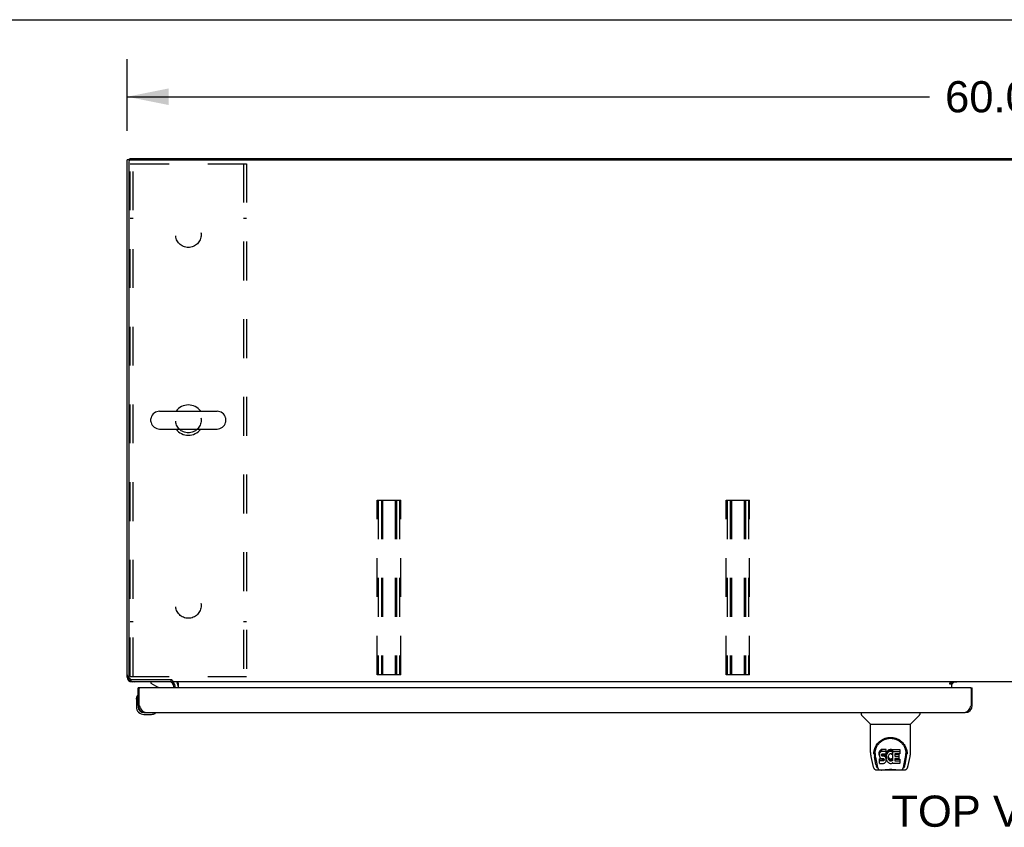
# Model space of a CAD drawing. Header units: inches. Extents: x 0 to 243, y 0 to 157.
# Tile 20 of 26: x 44 to 78, y 129 to 157. Entities that reach past the tile are written whole.
import ezdxf

# ---------------------------------------------------------------- set-up
doc = ezdxf.new("R2010")
doc.units = ezdxf.units.IN
doc.header["$LTSCALE"] = 13.357143
doc.header["$MEASUREMENT"] = 0
doc.linetypes.add('HIDDEN', pattern=[0.2, 0.1, -0.1])
doc.layers.get('0').update_dxf_attribs({"linetype": 'CONTINUOUS'})
for name, color, linetype in [('02___PRT_ALL_AXES', 7, 'CONTINUOUS'), ('DEFAULT_2', 8, 'HIDDEN'), ('DIMENSIONS', 7, 'CONTINUOUS')]:
    doc.layers.add(name, color=color, linetype=linetype)
doc.styles.get("Standard").update_dxf_attribs({"font": 'arial.ttf'})
doc.dimstyles.new('DIMSTYLE_1', dxfattribs={"dimtxt": 1.071429, "dimasz": 1.428571, "dimexe": 0.09, "dimexo": 0.07, "dimgap": 0.0375, "dimtad": 0, "dimtih": 1, "dimtoh": 1, "dimzin": 4, "dimdsep": 46, "dimtxsty": 'Standard', "dimblk": '_FILLED', "dimblk1": '_FILLED', "dimblk2": '_FILLED', "dimcen": 0.09, "dimazin": 1, "dimtfac": 1, "dimtdec": 3, "dimtofl": 0, "dimtmove": 0, "dimatfit": 3, "dimldrblk": '_FILLED', "dimfxl": 1, "dimtolj": 1, "dimtzin": 4, "dimarcsym": 0})

# ---------------------------------------------------------------- blocks, each defined once
blk = doc.blocks.new('_FILLED')
at = {"color": 0, "linetype": 'ByBlock'}
blk.add_solid([(0, 0), (-1, 0.2), (-1, -0.2)], dxfattribs=at)
blk = doc.blocks.new('*D14')
at = {"layer": 'DIMENSIONS', "color": 2, "linetype": 'Continuous'}
for p, q in [((47.736, 153.323), (47.736, 155.78)), ((107.736, 153.323), (107.736, 155.78)), ((47.736, 154.495), (75.328, 154.495)), ((107.736, 154.495), (80.144, 154.495))]:
    blk.add_line(p, q, dxfattribs=at)
at = {"layer": 'DIMENSIONS', "color": 2, "linetype": 'Continuous', "xscale": 1.4285714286, "yscale": 1.4285714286, "zscale": 1.4285714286, "rotation": 180}
blk.add_blockref('_FILLED', (47.736, 154.495), dxfattribs=at)
at = {"layer": 'DIMENSIONS', "color": 2, "linetype": 'Continuous', "xscale": 1.4285714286, "yscale": 1.4285714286, "zscale": 1.4285714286}
blk.add_blockref('_FILLED', (107.736, 154.495), dxfattribs=at)
at = {"layer": 'DIMENSIONS', "color": 2, "linetype": 'Continuous', "insert": (77.736, 155.03), "char_height": 1.0714, "width": 3.74403, "attachment_point": 2, "line_spacing_factor": 0.9}
blk.add_mtext('60.00', dxfattribs=at)

msp = doc.modelspace()

# ---------------------------------------------------------------- linework, layer by layer
at = {"color": 7, "linetype": 'Continuous'}
for p, q in [((0, 157.143), (242.857, 157.143)), ((47.84, 152.322), (47.84, 152.375)), ((47.84, 152.323), (47.736, 152.323)), ((47.785, 152.326), (47.788, 152.323)), ((47.788, 152.261), (47.788, 134.577)), ((47.851, 152.323), (107.622, 152.323)), ((48.853, 143.681), (50.828, 143.681)), ((48.553, 143.331), (48.553, 143.419)), ((51.128, 143.331), (51.128, 143.419)), ((48.853, 143.069), (50.828, 143.069)), ((47.736, 134.542), (47.75, 134.542)), ((47.785, 134.424), (47.808, 134.447)), ((47.913, 134.452), (49.243, 134.452)), ((49.236, 134.452), (49.236, 134.375)), ((49.289, 134.426), (49.289, 134.375)), ((47.903, 134.389), (47.903, 134.375)), ((48.173, 134.171), (48.111, 134.171)), ((48.553, 134.375), (48.553, 134.336)), ((48.553, 134.336), (48.791, 134.198)), ((106.184, 134.375), (49.289, 134.375)), ((49.34, 134.171), (49.34, 134.218)), ((49.486, 134.346), (49.486, 134.171)), ((76.022, 134.345), (76.09, 134.345)), ((76.022, 134.295), (76.022, 134.345)), ((76.09, 134.295), (76.022, 134.295)), ((76.09, 134.375), (76.09, 134.345)), ((76.09, 134.171), (76.09, 134.34)), ((76.097, 134.3), (76.161, 134.364)), ((76.737, 134.171), (76.799, 134.171)), ((48.051, 133.777), (48.054, 133.814)), ((48.051, 133.777), (48.051, 133.52)), ((48.098, 133.912), (48.096, 133.905)), ((48.111, 133.564), (48.111, 133.52)), ((48.111, 133.564), (48.153, 133.564)), ((76.799, 133.564), (76.757, 133.564)), ((48.314, 133.317), (48.358, 133.317)), ((48.314, 133.257), (48.571, 133.257)), ((48.699, 133.302), (48.706, 133.304)), ((72.982, 133.317), (72.982, 133.255)), ((73.291, 132.929), (72.994, 133.227)), ((74.681, 132.929), (74.979, 133.227)), ((74.99, 133.317), (74.99, 133.255)), ((73.297, 132.923), (74.675, 132.923)), ((73.297, 131.951), (73.297, 132.923)), ((74.675, 131.952), (74.675, 132.923)), ((73.312, 131.809), (73.377, 131.503)), ((73.422, 131.983), (73.421, 131.92)), ((73.484, 131.531), (73.432, 131.801)), ((73.459, 131.91), (73.459, 131.886)), ((73.468, 131.789), (73.526, 131.496)), ((73.602, 131.955), (73.6, 131.931)), ((73.6, 131.865), (73.6, 131.931)), ((73.602, 131.888), (73.6, 131.865)), ((73.6, 131.865), (73.601, 131.841)), ((73.601, 131.841), (73.605, 131.817)), ((73.607, 131.978), (73.602, 131.955)), ((73.602, 131.888), (73.602, 131.955)), ((73.607, 131.912), (73.602, 131.888)), ((73.603, 131.579), (73.603, 131.72)), ((73.605, 131.817), (73.613, 131.795)), ((73.616, 132.001), (73.607, 131.978)), ((73.607, 131.912), (73.607, 131.978)), ((73.616, 131.934), (73.607, 131.912)), ((73.666, 131.726), (73.607, 131.725)), ((73.607, 131.658), (73.607, 131.725)), ((73.613, 131.795), (73.626, 131.775)), ((73.63, 132.021), (73.616, 132.001)), ((73.616, 131.934), (73.616, 132.001)), ((73.63, 131.954), (73.616, 131.934)), ((73.626, 131.775), (73.642, 131.757)), ((73.638, 132.029), (73.63, 132.021)), ((73.63, 131.954), (73.63, 132.021)), ((73.638, 131.962), (73.63, 131.954)), ((73.648, 132.035), (73.638, 132.029)), ((73.638, 131.962), (73.638, 132.029)), ((73.648, 131.968), (73.638, 131.962)), ((73.642, 131.757), (73.662, 131.744)), ((73.67, 132.045), (73.648, 132.035)), ((73.648, 131.968), (73.648, 132.035)), ((73.67, 131.978), (73.648, 131.968)), ((73.662, 131.744), (73.673, 131.74)), ((73.727, 131.726), (73.666, 131.726)), ((73.666, 131.659), (73.666, 131.726)), ((73.693, 132.052), (73.67, 132.045)), ((73.67, 131.978), (73.67, 132.045)), ((73.693, 131.985), (73.67, 131.978)), ((73.671, 131.853), (73.672, 131.868)), ((73.672, 131.845), (73.671, 131.853)), ((73.672, 131.868), (73.674, 131.883)), ((73.672, 131.845), (73.672, 131.868)), ((73.674, 131.838), (73.672, 131.845)), ((73.673, 131.74), (73.685, 131.738)), ((73.674, 131.883), (73.677, 131.89)), ((73.674, 131.838), (73.674, 131.883)), ((73.679, 131.832), (73.674, 131.838)), ((73.677, 131.89), (73.683, 131.895)), ((73.679, 131.832), (73.679, 131.891)), ((73.685, 131.828), (73.679, 131.832)), ((73.683, 131.895), (73.697, 131.899)), ((73.685, 131.895), (73.684, 131.895)), ((73.699, 131.891), (73.685, 131.895)), ((73.685, 131.828), (73.685, 131.895)), ((73.699, 131.824), (73.685, 131.828)), ((73.685, 131.738), (73.732, 131.738)), ((73.833, 132.052), (73.693, 132.052)), ((73.693, 131.985), (73.693, 132.052)), ((73.833, 131.985), (73.693, 131.985)), ((73.697, 131.899), (73.712, 131.9)), ((73.723, 131.891), (73.699, 131.891)), ((73.699, 131.824), (73.699, 131.891)), ((73.723, 131.825), (73.699, 131.824)), ((73.712, 131.9), (73.825, 131.9)), ((73.747, 131.89), (73.723, 131.891)), ((73.723, 131.825), (73.723, 131.891)), ((73.747, 131.823), (73.723, 131.825)), ((73.742, 131.727), (73.727, 131.726)), ((73.727, 131.659), (73.727, 131.726)), ((73.732, 131.738), (73.74, 131.737)), ((73.74, 131.737), (73.747, 131.735)), ((73.749, 131.73), (73.742, 131.727)), ((73.742, 131.66), (73.742, 131.727)), ((73.771, 131.885), (73.747, 131.89)), ((73.747, 131.823), (73.747, 131.89)), ((73.771, 131.818), (73.747, 131.823)), ((73.747, 131.735), (73.753, 131.73)), ((73.75, 131.732), (73.749, 131.73)), ((73.749, 131.664), (73.749, 131.73)), ((73.753, 131.73), (73.758, 131.724)), ((73.754, 131.669), (73.754, 131.728)), ((73.758, 131.724), (73.764, 131.711)), ((73.782, 131.88), (73.771, 131.885)), ((73.771, 131.818), (73.771, 131.885)), ((73.782, 131.813), (73.771, 131.818)), ((73.791, 131.873), (73.782, 131.88)), ((73.782, 131.813), (73.782, 131.88)), ((73.791, 131.807), (73.782, 131.813)), ((73.809, 131.856), (73.791, 131.873)), ((73.791, 131.807), (73.791, 131.873)), ((73.809, 131.79), (73.791, 131.807)), ((73.822, 131.836), (73.809, 131.856)), ((73.809, 131.79), (73.809, 131.856)), ((73.822, 131.77), (73.809, 131.79)), ((73.831, 131.814), (73.822, 131.836)), ((73.822, 131.77), (73.822, 131.836)), ((73.831, 131.748), (73.822, 131.77)), ((73.825, 131.9), (73.83, 131.901)), ((73.83, 131.901), (73.832, 131.906)), ((73.832, 131.81), (73.831, 131.814)), ((73.831, 131.748), (73.831, 131.814)), ((73.837, 131.724), (73.831, 131.748)), ((73.832, 131.906), (73.833, 131.919)), ((73.837, 131.888), (73.832, 131.844)), ((73.832, 131.777), (73.832, 131.844)), ((73.837, 131.821), (73.832, 131.777)), ((73.832, 131.777), (73.833, 131.755)), ((73.834, 132.009), (73.833, 132.052)), ((73.833, 131.985), (73.833, 132.052)), ((73.834, 131.943), (73.833, 131.985)), ((73.833, 131.919), (73.834, 131.943)), ((73.833, 131.755), (73.836, 131.733)), ((73.834, 131.943), (73.834, 132.009)), ((73.836, 131.733), (73.841, 131.711)), ((73.841, 131.91), (73.837, 131.888)), ((73.837, 131.821), (73.837, 131.888)), ((73.841, 131.843), (73.837, 131.821)), ((73.84, 131.7), (73.837, 131.724)), ((73.847, 131.932), (73.841, 131.91)), ((73.841, 131.843), (73.841, 131.91)), ((73.847, 131.865), (73.841, 131.843)), ((73.856, 131.952), (73.847, 131.932)), ((73.847, 131.865), (73.847, 131.932)), ((73.856, 131.885), (73.847, 131.865)), ((73.866, 131.972), (73.856, 131.952)), ((73.856, 131.885), (73.856, 131.952)), ((73.866, 131.905), (73.856, 131.885)), ((73.879, 131.99), (73.866, 131.972)), ((73.866, 131.905), (73.866, 131.972)), ((73.879, 131.923), (73.866, 131.905)), ((73.894, 132.007), (73.879, 131.99)), ((73.879, 131.923), (73.879, 131.99)), ((73.894, 131.94), (73.879, 131.923)), ((73.91, 132.022), (73.894, 132.007)), ((73.894, 131.94), (73.894, 132.007)), ((73.91, 131.955), (73.894, 131.94)), ((73.906, 131.82), (73.902, 131.793)), ((73.902, 131.793), (73.902, 131.766)), ((73.902, 131.766), (73.903, 131.753)), ((73.903, 131.753), (73.903, 131.793)), ((73.903, 131.753), (73.906, 131.74)), ((73.905, 131.812), (73.906, 131.807)), ((73.909, 131.832), (73.906, 131.82)), ((73.906, 131.807), (73.916, 131.782)), ((73.906, 131.74), (73.906, 131.807)), ((73.906, 131.74), (73.916, 131.715)), ((73.915, 131.844), (73.909, 131.832)), ((73.929, 132.035), (73.91, 132.022)), ((73.91, 131.955), (73.91, 132.022)), ((73.929, 131.968), (73.91, 131.955)), ((73.929, 131.867), (73.915, 131.844)), ((73.916, 131.782), (73.93, 131.759)), ((73.916, 131.715), (73.916, 131.782)), ((73.949, 132.044), (73.929, 132.035)), ((73.929, 131.968), (73.929, 132.035)), ((73.949, 131.977), (73.929, 131.968)), ((73.938, 131.878), (73.929, 131.867)), ((73.93, 131.759), (73.938, 131.749)), ((73.93, 131.692), (73.93, 131.759)), ((73.948, 131.885), (73.938, 131.878)), ((73.938, 131.749), (73.948, 131.74)), ((73.938, 131.682), (73.938, 131.749)), ((73.973, 131.896), (73.948, 131.885)), ((73.948, 131.74), (73.96, 131.732)), ((73.948, 131.673), (73.948, 131.74)), ((73.971, 132.049), (73.949, 132.044)), ((73.949, 131.977), (73.949, 132.044)), ((73.971, 131.982), (73.949, 131.977)), ((73.96, 131.732), (73.972, 131.727)), ((73.96, 131.666), (73.96, 131.732)), ((73.993, 132.051), (73.971, 132.049)), ((73.971, 131.982), (73.971, 132.049)), ((73.993, 131.984), (73.971, 131.982)), ((73.972, 131.727), (73.985, 131.725)), ((73.972, 131.661), (73.972, 131.727)), ((73.986, 131.899), (73.973, 131.896)), ((73.985, 131.725), (73.998, 131.725)), ((73.985, 131.658), (73.985, 131.725)), ((73.999, 131.899), (73.986, 131.899)), ((73.993, 132.051), (74.015, 132.05)), ((73.993, 131.984), (73.993, 132.051)), ((74.015, 131.984), (73.993, 131.984)), ((73.998, 131.725), (74.012, 131.727)), ((73.998, 131.658), (73.998, 131.725)), ((74.013, 131.896), (73.999, 131.899)), ((74.012, 131.727), (74.024, 131.731)), ((74.012, 131.66), (74.012, 131.727)), ((74.025, 131.891), (74.013, 131.896)), ((74.027, 132.049), (74.015, 132.05)), ((74.015, 131.984), (74.015, 132.05)), ((74.027, 131.982), (74.015, 131.984)), ((74.024, 131.731), (74.037, 131.736)), ((74.024, 131.664), (74.024, 131.731)), ((74.037, 132.045), (74.027, 132.049)), ((74.027, 131.982), (74.027, 132.049)), ((74.037, 131.978), (74.027, 131.982)), ((74.057, 131.961), (74.031, 131.893)), ((74.056, 132.033), (74.037, 132.045)), ((74.037, 131.978), (74.037, 132.045)), ((74.056, 131.966), (74.037, 131.978)), ((74.037, 131.736), (74.048, 131.744)), ((74.037, 131.669), (74.037, 131.736)), ((74.048, 131.744), (74.048, 131.677)), ((74.054, 131.743), (74.066, 131.725)), ((74.056, 132.033), (74.056, 131.966)), ((74.057, 132.03), (74.057, 131.963)), ((74.066, 132.05), (74.303, 132.05)), ((74.066, 131.658), (74.066, 132.05)), ((74.066, 131.983), (74.303, 131.983)), ((74.136, 131.896), (74.136, 131.828)), ((74.137, 131.737), (74.137, 131.66)), ((74.303, 131.9), (74.141, 131.9)), ((74.141, 131.89), (74.272, 131.89)), ((74.141, 131.824), (74.272, 131.824)), ((74.272, 131.742), (74.142, 131.742)), ((74.142, 131.722), (74.303, 131.722)), ((74.276, 131.886), (74.276, 131.746)), ((74.307, 132.046), (74.307, 131.905)), ((74.308, 131.717), (74.308, 131.578)), ((74.447, 131.496), (74.503, 131.786)), ((74.488, 131.531), (74.541, 131.801)), ((74.503, 131.786), (74.504, 131.789)), ((74.55, 131.983), (74.551, 131.92)), ((74.557, 131.896), (74.557, 131.897)), ((74.595, 131.503), (74.66, 131.809)), ((73.543, 131.427), (73.536, 131.427)), ((73.542, 131.432), (73.545, 131.422)), ((73.545, 131.421), (73.545, 131.422)), ((73.666, 131.659), (73.607, 131.658)), ((73.607, 131.574), (73.751, 131.574)), ((73.727, 131.659), (73.666, 131.659)), ((73.742, 131.66), (73.727, 131.659)), ((73.749, 131.664), (73.742, 131.66)), ((73.754, 131.669), (73.749, 131.664)), ((73.751, 131.574), (73.763, 131.576)), ((73.764, 131.681), (73.754, 131.669)), ((73.763, 131.576), (73.775, 131.58)), ((73.764, 131.681), (73.764, 131.712)), ((73.764, 131.711), (73.767, 131.695)), ((73.766, 131.688), (73.764, 131.681)), ((73.766, 131.688), (73.766, 131.7)), ((73.767, 131.695), (73.766, 131.688)), ((73.775, 131.58), (73.794, 131.593)), ((73.794, 131.593), (73.811, 131.61)), ((73.811, 131.61), (73.818, 131.62)), ((73.818, 131.62), (73.823, 131.631)), ((73.823, 131.631), (73.832, 131.653)), ((73.832, 131.653), (73.838, 131.677)), ((73.838, 131.677), (73.84, 131.7)), ((73.84, 131.7), (73.84, 131.715)), ((73.841, 131.711), (73.848, 131.69)), ((73.848, 131.69), (73.869, 131.651)), ((73.869, 131.651), (73.882, 131.632)), ((73.882, 131.632), (73.896, 131.615)), ((73.896, 131.615), (73.913, 131.6)), ((73.913, 131.6), (73.931, 131.587)), ((73.916, 131.715), (73.93, 131.692)), ((73.93, 131.692), (73.938, 131.682)), ((73.931, 131.587), (73.94, 131.582)), ((73.938, 131.682), (73.948, 131.673)), ((73.94, 131.582), (73.951, 131.578)), ((73.948, 131.673), (73.96, 131.666)), ((73.951, 131.578), (73.973, 131.572)), ((73.96, 131.666), (73.972, 131.661)), ((73.972, 131.661), (73.985, 131.658)), ((73.973, 131.572), (73.995, 131.57)), ((73.985, 131.658), (73.998, 131.658)), ((73.995, 131.57), (74.017, 131.573)), ((73.998, 131.658), (74.012, 131.66)), ((74.012, 131.66), (74.024, 131.664)), ((74.017, 131.573), (74.038, 131.58)), ((74.024, 131.664), (74.037, 131.669)), ((74.037, 131.669), (74.048, 131.677)), ((74.038, 131.58), (74.057, 131.591)), ((74.054, 131.676), (74.066, 131.658)), ((74.068, 131.591), (74.057, 131.591)), ((74.057, 131.591), (74.057, 131.591)), ((74.068, 131.578), (74.068, 131.591)), ((74.303, 131.574), (74.072, 131.574)), ((74.142, 131.655), (74.303, 131.655)), ((74.427, 131.422), (74.431, 131.432)), ((74.427, 131.421), (74.427, 131.422)), ((74.436, 131.427), (74.429, 131.427)), ((73.501, 131.349), (73.703, 131.349)), ((73.588, 131.349), (73.587, 131.349)), ((74.279, 131.337), (73.693, 131.337)), ((74.27, 131.349), (74.471, 131.349)), ((74.386, 131.349), (74.384, 131.349))]:
    msp.add_line(p, q, dxfattribs=at)
at = {"color": 3, "linetype": 'Continuous'}
for p, q in [((47.84, 152.375), (107.632, 152.375)), ((47.736, 134.542), (47.736, 152.323)), ((49.24, 134.375), (47.903, 134.375)), ((48.111, 133.564), (48.111, 134.171)), ((48.153, 133.564), (48.153, 134.151)), ((76.737, 134.171), (48.173, 134.171)), ((49.382, 134.171), (49.382, 134.233)), ((76.09, 134.34), (76.022, 134.34)), ((76.262, 134.364), (76.09, 134.364)), ((76.757, 134.151), (76.757, 133.564)), ((76.799, 133.564), (76.799, 134.171)), ((48.167, 133.538), (48.153, 133.564)), ((48.174, 133.525), (48.167, 133.538)), ((48.18, 133.512), (48.174, 133.525)), ((48.187, 133.5), (48.18, 133.512)), ((48.194, 133.488), (48.187, 133.5)), ((76.729, 133.512), (76.723, 133.5)), ((76.736, 133.525), (76.729, 133.512)), ((76.743, 133.538), (76.736, 133.525)), ((76.757, 133.564), (76.743, 133.538)), ((48.358, 133.317), (76.552, 133.317))]:
    msp.add_line(p, q, dxfattribs=at)
for points in [[(47.745, 134.557), (47.744, 134.557), (47.738, 134.549), (47.736, 134.542)], [(47.903, 134.375), (47.91, 134.377), (47.918, 134.383), (47.918, 134.384)], [(48.358, 133.317), (48.354, 133.317), (48.351, 133.318), (48.347, 133.318), (48.344, 133.319), (48.341, 133.319), (48.337, 133.32), (48.334, 133.321), (48.33, 133.323), (48.327, 133.324), (48.324, 133.326), (48.32, 133.327), (48.317, 133.329), (48.313, 133.331), (48.31, 133.334), (48.307, 133.336), (48.303, 133.339), (48.3, 133.341), (48.296, 133.344), (48.293, 133.347), (48.29, 133.35), (48.286, 133.354), (48.283, 133.357), (48.279, 133.361), (48.276, 133.364), (48.272, 133.368), (48.269, 133.372), (48.266, 133.376), (48.262, 133.381), (48.259, 133.385), (48.255, 133.389), (48.252, 133.394), (48.249, 133.399), (48.245, 133.404), (48.242, 133.409), (48.238, 133.414), (48.235, 133.419), (48.232, 133.424), (48.228, 133.429), (48.225, 133.435), (48.221, 133.44), (48.218, 133.446), (48.215, 133.452), (48.211, 133.458), (48.208, 133.463), (48.204, 133.469), (48.201, 133.475), (48.197, 133.481), (48.194, 133.488)], [(76.723, 133.5), (76.716, 133.488), (76.712, 133.481), (76.709, 133.475), (76.706, 133.469), (76.702, 133.463), (76.699, 133.458), (76.695, 133.452), (76.692, 133.446), (76.689, 133.44), (76.685, 133.435), (76.682, 133.429), (76.678, 133.424), (76.675, 133.419), (76.671, 133.414), (76.668, 133.409), (76.665, 133.404), (76.661, 133.399), (76.658, 133.394), (76.654, 133.389), (76.651, 133.385), (76.648, 133.381), (76.644, 133.376), (76.641, 133.372), (76.637, 133.368), (76.634, 133.364), (76.631, 133.361), (76.627, 133.357), (76.624, 133.354), (76.62, 133.35), (76.617, 133.347), (76.614, 133.344), (76.61, 133.341), (76.607, 133.339), (76.603, 133.336), (76.6, 133.334), (76.596, 133.331), (76.593, 133.329), (76.59, 133.327), (76.586, 133.326), (76.583, 133.324), (76.579, 133.323), (76.576, 133.321), (76.573, 133.32), (76.569, 133.319), (76.566, 133.319), (76.562, 133.318), (76.559, 133.318), (76.556, 133.317), (76.552, 133.317)]]:
    msp.add_lwpolyline(points, dxfattribs=at)
at = {"color": 7, "linetype": 'Continuous'}
for points in [[(49.268, 134.441), (49.266, 134.441), (49.265, 134.442), (49.263, 134.442), (49.261, 134.443), (49.259, 134.444), (49.257, 134.445), (49.255, 134.446), (49.252, 134.447), (49.25, 134.448), (49.248, 134.45), (49.245, 134.451), (49.243, 134.452)], [(49.289, 134.426), (49.287, 134.427), (49.286, 134.429), (49.285, 134.431), (49.283, 134.432), (49.282, 134.433), (49.281, 134.435), (49.279, 134.436), (49.278, 134.437), (49.277, 134.437), (49.276, 134.438), (49.275, 134.439), (49.273, 134.439), (49.272, 134.439), (49.271, 134.44), (49.268, 134.441)], [(49.466, 134.359), (49.464, 134.363), (49.462, 134.365), (49.461, 134.367), (49.459, 134.369), (49.458, 134.371), (49.456, 134.372), (49.455, 134.373), (49.453, 134.374), (49.452, 134.375), (49.451, 134.375), (49.449, 134.375)], [(49.486, 134.346), (49.485, 134.346), (49.483, 134.346), (49.481, 134.346), (49.479, 134.347), (49.478, 134.348), (49.476, 134.349), (49.474, 134.35), (49.472, 134.352), (49.471, 134.353), (49.469, 134.355), (49.468, 134.357), (49.466, 134.359)], [(73.415, 131.91), (73.418, 131.952), (73.426, 132.004), (73.437, 132.053), (73.452, 132.099), (73.471, 132.142), (73.493, 132.183), (73.517, 132.222), (73.544, 132.257), (73.573, 132.291), (73.605, 132.322), (73.64, 132.35), (73.676, 132.376), (73.715, 132.399), (73.756, 132.419), (73.799, 132.436), (73.844, 132.449), (73.89, 132.459), (73.937, 132.465), (73.984, 132.467), (74.032, 132.466), (74.078, 132.46), (74.124, 132.45), (74.169, 132.437), (74.212, 132.421), (74.253, 132.401), (74.292, 132.378), (74.329, 132.353), (74.364, 132.325), (74.396, 132.294), (74.426, 132.261), (74.453, 132.225), (74.478, 132.187), (74.499, 132.146), (74.518, 132.103), (74.534, 132.058), (74.546, 132.009), (74.554, 131.957), (74.557, 131.91)], [(73.747, 132.379), (73.762, 132.387), (73.778, 132.394), (73.794, 132.4), (73.81, 132.406), (73.826, 132.412), (73.842, 132.417), (73.858, 132.421), (73.874, 132.425), (73.89, 132.428), (73.906, 132.431), (73.922, 132.433), (73.938, 132.434), (73.954, 132.436), (73.97, 132.436), (73.985, 132.437), (74.001, 132.436), (74.017, 132.436), (74.033, 132.435), (74.049, 132.433), (74.065, 132.431), (74.081, 132.428), (74.097, 132.425), (74.113, 132.421), (74.129, 132.417), (74.145, 132.412), (74.161, 132.407), (74.177, 132.401), (74.193, 132.394), (74.209, 132.387)], [(73.459, 131.91), (73.46, 131.93), (73.461, 131.954), (73.464, 131.978), (73.467, 132.002), (73.472, 132.026), (73.478, 132.049), (73.485, 132.071), (73.492, 132.093), (73.501, 132.115), (73.51, 132.136), (73.521, 132.156), (73.531, 132.176), (73.543, 132.195), (73.555, 132.213), (73.568, 132.23), (73.581, 132.247), (73.595, 132.263), (73.609, 132.277), (73.623, 132.292), (73.638, 132.305), (73.653, 132.318), (73.668, 132.33), (73.683, 132.341), (73.699, 132.352), (73.715, 132.361), (73.731, 132.371), (73.747, 132.379)], [(74.209, 132.387), (74.225, 132.379), (74.241, 132.371), (74.257, 132.362), (74.272, 132.352), (74.288, 132.342), (74.303, 132.331), (74.319, 132.319), (74.334, 132.306), (74.348, 132.292), (74.363, 132.278), (74.377, 132.263), (74.391, 132.247), (74.404, 132.231), (74.417, 132.213), (74.429, 132.195), (74.441, 132.176), (74.452, 132.157), (74.462, 132.136), (74.471, 132.115), (74.48, 132.094), (74.488, 132.072), (74.494, 132.049), (74.5, 132.026), (74.505, 132.002), (74.509, 131.978), (74.511, 131.954), (74.513, 131.93), (74.513, 131.91)], [(73.297, 131.951), (73.298, 131.925), (73.301, 131.883), (73.306, 131.84), (73.312, 131.809)], [(73.415, 131.896), (73.415, 131.901), (73.415, 131.91)], [(73.459, 131.886), (73.459, 131.87), (73.461, 131.842), (73.464, 131.814), (73.468, 131.789)], [(73.607, 131.725), (73.607, 131.725), (73.606, 131.725), (73.606, 131.725), (73.605, 131.725), (73.605, 131.724), (73.604, 131.724), (73.604, 131.724), (73.604, 131.724), (73.603, 131.723), (73.603, 131.723), (73.603, 131.722), (73.603, 131.722), (73.603, 131.721), (73.603, 131.72)], [(74.504, 131.789), (74.505, 131.793), (74.505, 131.796), (74.506, 131.799), (74.506, 131.802), (74.507, 131.805), (74.507, 131.808), (74.508, 131.811), (74.508, 131.815), (74.509, 131.819), (74.509, 131.822), (74.51, 131.826), (74.51, 131.83), (74.51, 131.834), (74.511, 131.838), (74.511, 131.842), (74.512, 131.846), (74.512, 131.851), (74.512, 131.855), (74.512, 131.86), (74.513, 131.864), (74.513, 131.869), (74.513, 131.874), (74.513, 131.879), (74.513, 131.884), (74.513, 131.91)], [(74.557, 131.91), (74.557, 131.902), (74.557, 131.897)], [(74.66, 131.809), (74.666, 131.84), (74.672, 131.882), (74.675, 131.924), (74.675, 131.952)], [(73.377, 131.503), (73.381, 131.488), (73.386, 131.467), (73.392, 131.449), (73.398, 131.432), (73.405, 131.418), (73.412, 131.404), (73.421, 131.392), (73.43, 131.381), (73.441, 131.371), (73.453, 131.362), (73.467, 131.355), (73.482, 131.351), (73.497, 131.349), (73.501, 131.349)], [(73.526, 131.496), (73.528, 131.484), (73.531, 131.47), (73.534, 131.457), (73.538, 131.444), (73.542, 131.432)], [(73.545, 131.421), (73.551, 131.409), (73.557, 131.396), (73.563, 131.386), (73.57, 131.376), (73.577, 131.368), (73.585, 131.361), (73.594, 131.356), (73.604, 131.352), (73.614, 131.349), (73.622, 131.349)], [(73.607, 131.658), (73.607, 131.658), (73.606, 131.658), (73.606, 131.658), (73.605, 131.658), (73.605, 131.658), (73.604, 131.657), (73.604, 131.657), (73.604, 131.657), (73.603, 131.656), (73.603, 131.656), (73.603, 131.655), (73.603, 131.655), (73.603, 131.654), (73.603, 131.654)], [(74.35, 131.349), (74.358, 131.349), (74.368, 131.352), (74.378, 131.356), (74.387, 131.361), (74.395, 131.368), (74.402, 131.376), (74.409, 131.386), (74.415, 131.396), (74.422, 131.409), (74.427, 131.421)], [(74.431, 131.432), (74.434, 131.444), (74.438, 131.457), (74.441, 131.47), (74.444, 131.484), (74.447, 131.496)], [(74.471, 131.349), (74.486, 131.35), (74.499, 131.353), (74.511, 131.358), (74.523, 131.365), (74.534, 131.373), (74.543, 131.382), (74.551, 131.391), (74.559, 131.402), (74.565, 131.414), (74.571, 131.426), (74.577, 131.44), (74.582, 131.455), (74.587, 131.472), (74.592, 131.491), (74.595, 131.503)], [(73.703, 131.349), (73.723, 131.349), (73.745, 131.351), (73.769, 131.353), (73.793, 131.356), (73.819, 131.359), (73.846, 131.361), (73.873, 131.364), (73.901, 131.366), (73.93, 131.368), (73.96, 131.369), (73.989, 131.37), (74.018, 131.369), (74.047, 131.368), (74.076, 131.366), (74.103, 131.364), (74.13, 131.361), (74.157, 131.358), (74.182, 131.355), (74.206, 131.353), (74.228, 131.351), (74.25, 131.349), (74.27, 131.349)], [(73.703, 131.349), (73.725, 131.349), (73.751, 131.351), (73.779, 131.353), (73.807, 131.356), (73.836, 131.359), (73.865, 131.362), (73.895, 131.364), (73.925, 131.366), (73.955, 131.367), (73.986, 131.368), (74.016, 131.367), (74.047, 131.366), (74.077, 131.364), (74.107, 131.362), (74.136, 131.359), (74.193, 131.353)], [(74.193, 131.353), (74.221, 131.351), (74.247, 131.349), (74.27, 131.349)]]:
    msp.add_lwpolyline(points, dxfattribs=at)
at = {"color": 3, "linetype": 'Continuous'}
for centre, radius, start, end in [((47.903, 152.209), 0.167, 112.0574, 136.4991), ((47.983, 134.622), 0.246, 180, 270), ((47.903, 134.542), 0.167, 180, 270), ((48.173, 134.151), 0.02, 90, 180), ((49.24, 134.233), 0.142, 0, 90), ((76.205, 134.26), 0.115, 115.2502, 167.1429), ((76.737, 134.151), 0.02, 0, 90), ((48.358, 133.564), 0.246, 180, 270), ((76.552, 133.564), 0.246, 270, 360)]:
    msp.add_arc(centre, radius, start, end, dxfattribs=at)
at = {"color": 7, "linetype": 'Continuous'}
for centre, radius, start, end in [((47.851, 152.261), 0.0625, 90, 180), ((48.853, 143.375), 0.306, 90, 164.3697), ((49.84, 143.375), 0.523, 35.8091, 144.1909), ((50.828, 143.375), 0.306, 15.6303, 90), ((48.696, 143.419), 0.144, 164.3697, 180), ((48.696, 143.331), 0.144, 180, 195.6303), ((48.853, 143.375), 0.306, 195.6303, 270), ((50.828, 143.375), 0.306, 270, 344.3697), ((50.984, 143.419), 0.144, 0, 15.6303), ((50.984, 143.331), 0.144, 344.3697, 360), ((49.84, 143.375), 0.523, 215.8102, 324.1898), ((47.913, 134.577), 0.125, 180, 270), ((48.741, 134.112), 0.1, 36.5468, 59.908), ((49.183, 134.218), 0.157, 0, 90), ((49.24, 134.233), 0.246, 0, 35.3272), ((48.301, 133.777), 0.25, 149.1101, 180), ((48.099, 133.897), 0.015, 96.3796, 149.1101), ((48.096, 133.897), 0.015, 0, 83.6204), ((48.314, 133.52), 0.263, 180, 270), ((48.314, 133.52), 0.203, 180, 270), ((48.571, 133.507), 0.25, 270, 300.8899), ((48.691, 133.302), 0.015, 6.3796, 90), ((48.691, 133.306), 0.015, 300.8899, 353.6204), ((73.022, 133.255), 0.0394, 180, 225), ((74.951, 133.255), 0.0394, 315, 360), ((73.305, 132.943), 0.0197, 225, 270), ((74.667, 132.943), 0.0197, 270, 315), ((73.693, 131.357), 0.0197, 203.607, 270), ((74.279, 131.357), 0.0197, 270, 336.393)]:
    msp.add_arc(centre, radius, start, end, dxfattribs=at)
for centre, major_axis, ratio, start_param, end_param in [((73.986, 131.91), (0, 0.565), 0.999848, 1.129542, 1.76365), ((73.986, 131.91), (0, 0.565), 0.999848, 4.519536, 5.157611), ((74.027, 131.895), (0.00448, 0), 1, -1.986921, -0.366491), ((74.05, 131.74), (0.00448, 0), 1, 1.570796, 2.222579), ((74.05, 131.74), (0, 0.00448), 1, -0.975826, 0), ((74.053, 132.03), (0.00448, 0), 1, 0.003891, 0.905353), ((74.053, 131.963), (0, 0.00448), 1, 4.345898, 5.617742), ((74.141, 131.896), (0, 0.00448), 1, 0, 1.570796), ((74.141, 131.895), (0, 0.00448), 1, 1.570796, 3.141593), ((74.141, 131.828), (0, 0.00448), 1, 1.570796, 3.141593), ((74.142, 131.737), (0, 0.00448), 1, 0, 1.570796), ((74.142, 131.726), (0, 0.00448), 1, 1.570796, 3.141593), ((74.272, 131.886), (0, 0.00448), 1, -1.570796, 0), ((74.272, 131.819), (0, 0.00448), 1, -1.570796, 0), ((74.272, 131.746), (0, 0.00448), 1, -3.141593, -1.570796), ((74.303, 132.046), (0, 0.00448), 1, -1.570796, 0), ((74.303, 131.979), (0, 0.00448), 1, -1.570796, 0), ((74.303, 131.905), (0, 0.00448), 1, -3.141593, -1.570796), ((74.303, 131.717), (0, 0.00448), 1, -1.570796, 0), ((73.542, 131.782), (0.007, 0.354), 0.213027, -3.923008, -3.13761), ((73.607, 131.579), (0, 0.00483), 1, 1.570796, 3.141593), ((74.05, 131.673), (0.00448, 0), 1, 0.594971, 2.222579), ((74.072, 131.578), (0, 0.00448), 1, 1.570796, 3.141593), ((74.142, 131.66), (0, 0.00448), 1, 1.570796, 3.141593), ((74.303, 131.651), (0, 0.00448), 1, -1.570796, 0), ((74.303, 131.578), (0, 0.00448), 1, -3.141593, -1.570796), ((74.43, 131.782), (-0.007, 0.354), 0.213027, -3.145575, -2.360177)]:
    msp.add_ellipse(centre, major_axis=major_axis, ratio=ratio, start_param=start_param, end_param=end_param, dxfattribs=at)
at = {"layer": '02___PRT_ALL_AXES', "color": 3, "linetype": 'Continuous'}
msp.add_line((76.262, 134.364), (76.262, 134.375), dxfattribs=at)
at = {"layer": '02___PRT_ALL_AXES', "color": 8, "linetype": 'HIDDEN'}
for centre in [(49.84, 149.75), (49.84, 143.375), (49.84, 137)]:
    msp.add_circle(centre, 0.438, dxfattribs=at)
at = {"layer": 'DEFAULT_2', "color": 8, "linetype": 'HIDDEN'}
for p, q in [((47.84, 134.563), (47.84, 152.188)), ((47.84, 152.188), (51.84, 152.188)), ((47.944, 134.563), (47.944, 152.188)), ((51.736, 152.188), (51.736, 134.563)), ((51.84, 152.188), (51.84, 134.563)), ((47.944, 150.313), (47.84, 150.313)), ((51.84, 150.313), (51.736, 150.313)), ((56.33, 134.622), (56.33, 140.622)), ((56.33, 140.622), (57.142, 140.622)), ((56.37, 140.622), (56.37, 134.622)), ((56.477, 140.622), (56.477, 134.622)), ((56.517, 140.622), (56.517, 134.622)), ((56.955, 140.622), (56.955, 134.622)), ((56.995, 140.622), (56.995, 134.622)), ((57.102, 140.622), (57.102, 134.622)), ((57.142, 134.622), (57.142, 140.622)), ((68.33, 134.622), (68.33, 140.622)), ((68.33, 140.622), (69.142, 140.622)), ((68.37, 140.622), (68.37, 134.622)), ((68.477, 140.622), (68.477, 134.622)), ((68.517, 140.622), (68.517, 134.622)), ((68.955, 140.622), (68.955, 134.622)), ((68.995, 140.622), (68.995, 134.622)), ((69.102, 140.622), (69.102, 134.622)), ((69.142, 134.622), (69.142, 140.622)), ((47.944, 136.438), (47.84, 136.438)), ((51.84, 136.438), (51.736, 136.438)), ((47.84, 134.563), (51.84, 134.563)), ((57.142, 134.622), (56.33, 134.622)), ((69.142, 134.622), (68.33, 134.622))]:
    msp.add_line(p, q, dxfattribs=at)

# ---------------------------------------------------------------- texts
at = {"layer": 'DIMENSIONS', "color": 2, "linetype": 'Continuous', "insert": (77.674, 130.465), "char_height": 1.0714, "width": 7.30085, "attachment_point": 2, "line_spacing_factor": 0.9}
msp.add_mtext('TOP VIEW', dxfattribs=at)

# ---------------------------------------------------------------- dimensions: what is measured, and where the dimension line sits
at = {"layer": 'DIMENSIONS', "color": 2, "linetype": 'Continuous'}
dim = msp.add_linear_dim(base=(47.736, 154.495), p1=(107.736, 155.85), p2=(47.736, 155.85), angle=180, dimstyle='DIMSTYLE_1', dxfattribs=at)
dim.commit()
dim.dimension.update_dxf_attribs({"geometry": '*D14', "text_midpoint": (77.728, 154.489), "dimtype": 160})

doc.saveas('drawing.dxf')
